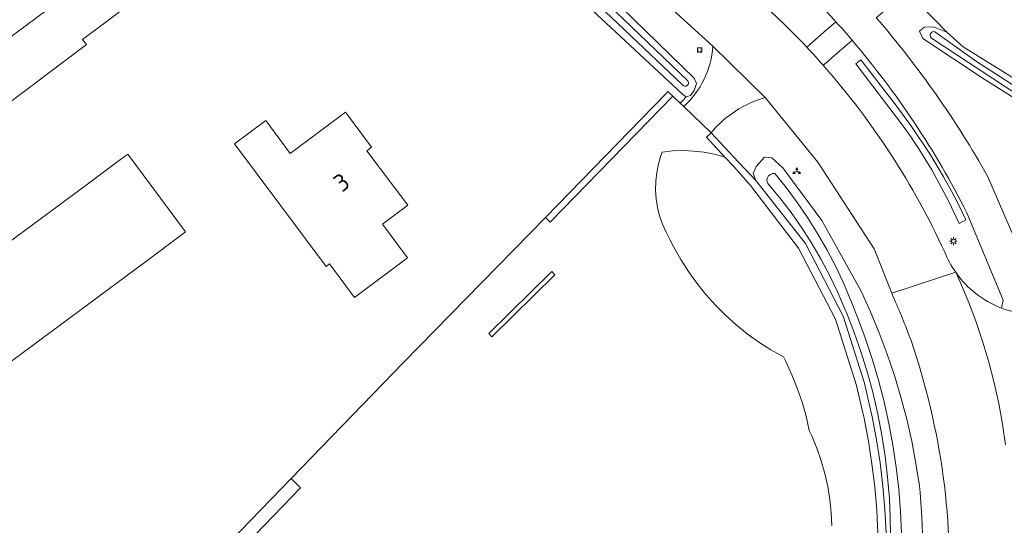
# Model space of a CAD drawing. Header units: metres. Extents: x 168032 to 180145, y 382923 to 399665.
# Tile 207 of 256: x 171078 to 171179, y 396004 to 396056. Entities that reach past the tile are written whole.
import ezdxf
from ezdxf.enums import TextEntityAlignment as Align

# ---------------------------------------------------------------- set-up
doc = ezdxf.new("R2010")
doc.units = ezdxf.units.M
doc.layers.get('0').update_dxf_attribs({"color": 8, "lineweight": 18})
for name, color, linetype, lineweight in [('B-WE-GR-BEPLANTING_CULTUUR_BOSPLANTSOEN-GV', 8, 'Continuous', 18), ('B-WE-GR-BOUWLAND-GV', 8, 'Continuous', 18), ('B-WE-GR-HAAG-GV', 8, 'Continuous', 18), ('B-WE-IE-MEUBILAIR_WEGMEUBILAIR-S', 8, 'Continuous', 25), ('B-WE-IE-MEUBILAIR_WEGMEUBILAIR_VERKEERSBORD-S', 8, 'Continuous', 18), ('B-WE-KL-ET_LS_OV_LICHTMAST-S', 8, 'Continuous', 18), ('B-WE-OG-BEBOUWING-GV', 8, 'Continuous', 18), ('B-WE-OG-BEBOUWING-T18', 8, 'Continuous', 18), ('B-WE-OG-TERREIN_CULTUURSCHEIDING-GV', 8, 'Continuous', 18), ('B-WE-OG-TERREIN_ERF-GV', 8, 'Continuous', 18), ('B-WE-OG-TERREIN_ONBEGROEID-GV', 8, 'Continuous', 18), ('B-WE-OG-WATER_SLOOT-GV', 8, 'Continuous', 18), ('B-WE-OG-WEG-GV', 8, 'Continuous', 18), ('B-WE-VH-ONVERHARD-GV', 8, 'Continuous', 18), ('B-WE-VH-VERHARDING_ASFALT-GV', 8, 'Continuous', 18), ('B-WE-VH-VERHARDING_BETONSTRAATSTEEN-GV', 8, 'Continuous', 18)]:
    doc.layers.add(name, color=color, linetype=linetype, lineweight=lineweight)
doc.styles.add('NLCS-ISO', font='NLCS-ISO.ttf')
doc.styles.add('NLCS-ISO-M200-T18', font='NLCS-ISO.ttf', dxfattribs={"height": 0.36})

# ---------------------------------------------------------------- blocks, each defined once
blk = doc.blocks.new('SIE-WEG_VERKEERSBORD_WEGWIJZER-SO')
at = {"linetype": 'ByBlock', "lineweight": 18}
h = blk.add_hatch(color=0, dxfattribs=at)
h.dxf.hatch_style = 1
h.paths.add_polyline_path([(0.5, 1), (0, 2), (-0.5, 1)])
h = blk.add_hatch(color=0, dxfattribs=at)
h.dxf.hatch_style = 1
h.paths.add_polyline_path([(-1.38, -0.22), (-2, -1.15), (-0.88, -1.09)])
h = blk.add_hatch(color=0, dxfattribs=at)
h.dxf.hatch_style = 1
h.paths.add_polyline_path([(1.38, -0.22), (2, -1.15), (0.88, -1.09)])
at = {"color": 0, "linetype": 'ByBlock', "lineweight": 18}
for points in [[(-1.13, -0.65), (0, 0)], [(0, 1), (0, 0)], [(1.13, -0.65), (0, 0)]]:
    blk.add_lwpolyline(points, dxfattribs=at)
for points in [[(0.5, 1), (0, 2), (-0.5, 1)], [(-1.38, -0.22), (-2, -1.15), (-0.88, -1.09)], [(1.38, -0.22), (2, -1.15), (0.88, -1.09)]]:
    blk.add_lwpolyline(points, close=True, dxfattribs=at)
blk = doc.blocks.new('SIE-WEG_VERKEERSBORD-SO')
at = {"color": 0, "linetype": 'ByBlock', "lineweight": 18}
blk.add_lwpolyline([(-1.125, -1.125), (1.125, -1.125), (1.125, 1.125), (-1.125, 1.125)], close=True, dxfattribs=at)
at = {"color": 0, "linetype": 'ByBlock', "lineweight": 18, "style": 'NLCS-ISO'}
blk.add_text('vb', height=1.5, dxfattribs=at).set_placement((0, 0), align=Align.MIDDLE_CENTER)
blk = doc.blocks.new('SKL-ET_OV_LICHTMAST-SO')
at = {"color": 0, "linetype": 'ByBlock', "lineweight": 18}
for points in [[(-1.25, 0), (-2, 0)], [(-1.41, 1.41), (-0.88, 0.88)], [(0, 2), (0, 1.25)], [(0.88, 0.88), (1.41, 1.41)], [(2, 0), (1.25, 0)], [(-1.41, -1.41), (-0.88, -0.88)], [(0, -1.25), (0, -2)], [(0.88, -0.88), (1.41, -1.41)]]:
    blk.add_lwpolyline(points, dxfattribs=at)
blk.add_circle((0, 0), 1, dxfattribs=at)

msp = doc.modelspace()

# ---------------------------------------------------------------- linework, layer by layer
at = {"layer": 'B-WE-GR-BEPLANTING_CULTUUR_BOSPLANTSOEN-GV', "flags": 128}
msp.add_lwpolyline([(171166.379, 396002.744), (171166.249, 396005.13), (171166.039, 396007.51), (171165.751, 396009.883), (171165.385, 396012.245), (171164.94, 396014.598), (171164.82, 396015.165), (171164.157, 396017.99), (171161.996, 396024.822), (171158.17, 396032.157), (171153.221, 396038.612), (171151.493, 396040.564), (171150.52, 396041.568), (171149.474, 396041.848), (171148.411, 396042.051), (171147.335, 396042.175), (171146.253, 396042.219), (171145.171, 396042.182), (171144.094, 396042.067), (171143.968, 396041.719), (171143.711, 396040.85), (171143.532, 396039.961), (171143.432, 396039.06), (171143.412, 396038.153), (171143.472, 396037.249), (171143.611, 396036.353), (171143.828, 396035.473), (171144.123, 396034.615), (171144.491, 396033.787), (171144.932, 396032.994), (171145.305, 396032.261), (171146.03, 396030.974), (171146.824, 396029.729), (171147.684, 396028.528), (171148.608, 396027.376), (171149.593, 396026.275), (171150.636, 396025.229), (171151.734, 396024.241), (171152.884, 396023.314), (171154.082, 396022.451), (171155.325, 396021.654), (171156.61, 396020.925), (171156.847, 396020.461), (171157.483, 396019.095), (171158.046, 396017.697), (171158.534, 396016.271), (171158.946, 396014.821), (171159.28, 396013.351), (171159.544, 396012.785), (171160.068, 396011.52), (171160.517, 396010.226), (171160.89, 396008.909), (171161.186, 396007.571), (171161.403, 396006.219), (171161.54, 396004.857), (171161.598, 396003.489)], dxfattribs=at)
at = {"layer": 'B-WE-GR-BOUWLAND-GV', "flags": 128}
for points in [[(171018.532, 396010.745), (171084.048, 396059.376), (171094.968, 396066.979), (171080.826, 396083.085), (171079.004, 396085.553), (171070.848, 396096.6)], [(171169.387, 396058.669), (171173.473, 396054.437), (171175.169, 396052.921), (171181.45, 396049.027)]]:
    msp.add_lwpolyline(points, dxfattribs=at)
at = {"layer": 'B-WE-GR-HAAG-GV', "flags": 128}
for points in [[(171175.462, 396035.075), (171174.696, 396036.655), (171173.972, 396038.025), (171173.138, 396039.515), (171171.811, 396041.774), (171169.755, 396044.799), (171168.01, 396047.2), (171164.596, 396051.592), (171164.09, 396051.179), (171168.808, 396044.975), (171169.708, 396043.73), (171170.604, 396042.388), (171171.946, 396040.226), (171173.702, 396036.958), (171174.763, 396034.701)], [(171145.189, 396047.845), (171144.689, 396048.323), (171144.433, 396048.051), (171132.034, 396035.322), (171132.52, 396034.84)], [(171126.513, 396023.019), (171133.02, 396029.399), (171132.684, 396029.741), (171126.177, 396023.361)], [(171088.321, 395990.556), (171089.118, 395989.431), (171097.399, 395997.764), (171106.731, 396007.409), (171105.778, 396008.378), (171096.429, 395998.715)]]:
    msp.add_lwpolyline(points, close=True, dxfattribs=at)
msp.add_lwpolyline([(171167.23, 396002.776), (171167.098, 396005.191), (171166.886, 396007.599), (171166.595, 396010), (171166.224, 396012.389), (171165.775, 396014.765), (171165.651, 396015.35), (171164.979, 396018.216), (171162.785, 396025.15), (171158.888, 396032.621), (171153.77, 396039.127), (171151.988, 396041.028), (171149.137, 396044.068), (171148.655, 396043.591), (171150.52, 396041.568), (171151.493, 396040.564), (171153.221, 396038.612), (171158.17, 396032.157), (171161.996, 396024.822), (171164.157, 396017.99), (171164.82, 396015.165), (171164.94, 396014.598), (171165.385, 396012.245), (171165.751, 396009.883), (171166.039, 396007.51), (171166.249, 396005.13), (171166.379, 396002.744)], dxfattribs=at)
at = {"layer": 'B-WE-OG-BEBOUWING-GV', "flags": 128}
for points in [[(171113.594, 396042.213), (171114.086, 396042.582), (171111.388, 396046.187), (171105.69, 396041.922), (171103.148, 396045.318), (171099.922, 396042.904), (171109.382, 396030.265), (171109.722, 396030.52), (171112.303, 396027.071), (171117.775, 396031.167), (171115.195, 396034.615), (171117.813, 396036.575)], [(171090.869, 396030.845), (171094.88, 396033.835), (171090.489, 396039.72), (171088.899, 396041.851), (171087.787, 396041.022), (171084.895, 396038.865), (171048.739, 396012.155), (171054.681, 396004.111), (171069.497, 396015.056), (171070.075, 396015.483)]]:
    msp.add_lwpolyline(points, close=True, dxfattribs=at)
at = {"layer": 'B-WE-OG-TERREIN_CULTUURSCHEIDING-GV', "flags": 128}
for points in [[(171033.138, 395999.703), (171036.991, 396004.137), (171030.713, 396012.539), (171084.65, 396053.161), (171084.231, 396053.696), (171094.281, 396061.214), (171095.101, 396061.419), (171096.05, 396061.352), (171096.791, 396061.854), (171110.753, 396071.117), (171091.665, 396094.06), (171084.954, 396089.151), (171084.739, 396089.596), (171083.689, 396088.745), (171079.004, 396085.553), (171080.826, 396083.085), (171094.968, 396066.979), (171084.048, 396059.376), (171018.532, 396010.745), (171040.343, 395973.286)], [(171161.598, 396003.489), (171161.54, 396004.857), (171161.403, 396006.219), (171161.186, 396007.571), (171160.89, 396008.909), (171160.517, 396010.226), (171160.068, 396011.52), (171159.544, 396012.785), (171159.28, 396013.351), (171158.946, 396014.821), (171158.534, 396016.271), (171158.046, 396017.697), (171157.483, 396019.095), (171156.847, 396020.461), (171156.61, 396020.925), (171155.325, 396021.654), (171154.082, 396022.451), (171152.884, 396023.314), (171151.734, 396024.241), (171150.636, 396025.229), (171149.593, 396026.275), (171148.608, 396027.376), (171147.684, 396028.528), (171146.824, 396029.729), (171146.03, 396030.974), (171145.305, 396032.261), (171144.932, 396032.994), (171144.491, 396033.787), (171144.123, 396034.615), (171143.828, 396035.473), (171143.611, 396036.353), (171143.472, 396037.249), (171143.412, 396038.153), (171143.432, 396039.06), (171143.532, 396039.961), (171143.711, 396040.85), (171143.968, 396041.719), (171144.094, 396042.067), (171145.171, 396042.182), (171146.253, 396042.219), (171147.335, 396042.175), (171148.411, 396042.051), (171149.474, 396041.848), (171150.52, 396041.568), (171148.655, 396043.591), (171149.137, 396044.068), (171146.313, 396046.769), (171145.953, 396047.113), (171145.189, 396047.845), (171132.52, 396034.84), (171132.034, 396035.322), (171117.345, 396020.333), (171105.778, 396008.378), (171106.731, 396007.409), (171097.399, 395997.764)]]:
    msp.add_lwpolyline(points, dxfattribs=at)
msp.add_lwpolyline([(171132.684, 396029.741), (171133.02, 396029.399), (171126.513, 396023.019), (171126.177, 396023.361)], close=True, dxfattribs=at)
at = {"layer": 'B-WE-OG-TERREIN_ERF-GV', "flags": 128}
for points in [[(171095.197, 396096.643), (171094.431, 396096.083), (171091.665, 396094.06), (171110.753, 396071.117), (171096.791, 396061.854), (171096.05, 396061.352), (171095.101, 396061.419), (171094.281, 396061.214), (171084.231, 396053.696), (171084.65, 396053.161), (171030.713, 396012.539), (171036.991, 396004.137), (171033.138, 395999.703)], [(171096.429, 395998.715), (171105.778, 396008.378), (171117.345, 396020.333), (171132.034, 396035.322), (171144.433, 396048.051), (171144.689, 396048.323), (171145.189, 396047.845), (171145.953, 396047.113), (171146.193, 396047.367), (171146.57, 396047.764), (171146.377, 396047.908), (171146.177, 396048.056), (171131.888, 396061.367)]]:
    msp.add_lwpolyline(points, dxfattribs=at)
for points in [[(171111.388, 396046.187), (171114.086, 396042.582), (171113.594, 396042.213), (171117.813, 396036.575), (171115.195, 396034.615), (171117.775, 396031.167), (171112.303, 396027.071), (171109.722, 396030.52), (171109.382, 396030.265), (171099.922, 396042.904), (171103.148, 396045.318), (171105.69, 396041.922)], [(171088.899, 396041.851), (171090.489, 396039.72), (171094.88, 396033.835), (171090.869, 396030.845), (171070.075, 396015.483), (171069.497, 396015.056), (171054.681, 396004.111), (171048.739, 396012.155), (171084.895, 396038.865), (171087.787, 396041.022)]]:
    msp.add_lwpolyline(points, close=True, dxfattribs=at)
at = {"layer": 'B-WE-OG-TERREIN_ONBEGROEID-GV', "flags": 128}
msp.add_lwpolyline([(171126.513, 396023.019), (171133.02, 396029.399), (171132.684, 396029.741), (171126.177, 396023.361)], close=True, dxfattribs=at)
at = {"layer": 'B-WE-OG-WATER_SLOOT-GV', "flags": 128}
for points in [[(171147.387, 396048.421), (171147.633, 396049.129), (171147.396, 396049.688), (171133.56, 396063.171), (171132.987, 396063.597), (171132.703, 396063.735), (171132.394, 396063.798), (171132.078, 396063.781), (171131.777, 396063.686), (171131.509, 396063.519), (171131.291, 396063.29), (171131.138, 396063.014), (171131.059, 396062.708), (171131.056, 396062.684), (171131.062, 396062.368), (171131.146, 396062.064), (171131.285, 396061.816), (171131.888, 396061.367), (171146.177, 396048.056), (171146.377, 396047.908), (171146.57, 396047.764), (171147.006, 396047.908)], [(171132.203, 396062.267), (171132.129, 396062.432), (171132.133, 396062.613), (171132.214, 396062.775), (171132.356, 396062.887), (171132.532, 396062.927), (171132.709, 396062.889), (171132.735, 396062.876), (171146.739, 396049.411), (171146.807, 396049.261), (171146.797, 396049.096), (171146.712, 396048.955), (171146.571, 396048.869), (171146.407, 396048.859), (171146.256, 396048.926), (171146.176, 396049.014)], [(171132.735, 396062.876), (171132.709, 396062.889), (171132.532, 396062.927), (171132.356, 396062.887), (171132.214, 396062.775), (171132.133, 396062.613), (171132.129, 396062.432), (171132.203, 396062.267), (171146.176, 396049.014), (171146.256, 396048.926), (171146.407, 396048.859), (171146.571, 396048.869), (171146.712, 396048.955), (171146.797, 396049.096), (171146.807, 396049.261), (171146.739, 396049.411)], [(171224.299, 396020.874), (171220.647, 396023.362), (171205.429, 396033.727), (171194.065, 396040.881), (171181.45, 396049.027), (171175.169, 396052.921), (171173.473, 396054.437), (171172.1, 396055.007), (171171.153, 396054.94), (171170.661, 396054.536), (171170.994, 396053.776), (171177.152, 396049.717), (171189.777, 396041.756), (171200.254, 396034.876), (171212.229, 396027.076), (171227.13, 396016.912), (171228.109, 396016.762), (171228.664, 396016.992), (171228.703, 396017.476), (171228.238, 396018.115), (171228.195, 396018.174)], [(171227.716, 396017.651), (171227.746, 396017.602), (171227.768, 396017.463), (171227.712, 396017.334), (171227.596, 396017.255), (171227.455, 396017.251), (171227.334, 396017.323), (171213.565, 396026.609), (171213.346, 396026.757), (171201.751, 396034.373), (171189.521, 396042.442), (171179.548, 396048.794), (171171.889, 396053.819), (171171.787, 396053.961), (171171.757, 396054.134), (171171.807, 396054.303), (171171.925, 396054.434), (171172.088, 396054.5), (171172.263, 396054.487), (171176.537, 396051.415), (171194.363, 396039.976), (171205.474, 396032.814), (171213.421, 396027.577)], [(171213.421, 396027.577), (171205.474, 396032.814), (171194.363, 396039.976), (171176.537, 396051.415), (171172.263, 396054.487), (171172.088, 396054.5), (171171.925, 396054.434), (171171.807, 396054.303), (171171.757, 396054.134), (171171.787, 396053.961), (171171.889, 396053.819), (171179.548, 396048.794), (171189.521, 396042.442), (171201.751, 396034.373), (171213.346, 396026.757), (171213.565, 396026.609), (171227.334, 396017.323), (171227.455, 396017.251), (171227.596, 396017.255), (171227.712, 396017.334), (171227.768, 396017.463), (171227.746, 396017.602), (171227.716, 396017.651)]]:
    msp.add_lwpolyline(points, close=True, dxfattribs=at)
for points in [[(171171, 396001.851), (171170.914, 396004.393), (171170.749, 396006.93), (171170.655, 396007.637), (171170.296, 396009.945), (171169.857, 396012.24), (171169.341, 396014.519), (171168.747, 396016.779), (171168.075, 396019.017), (171167.328, 396021.23), (171166.505, 396023.417), (171165.608, 396025.575), (171164.638, 396027.7), (171160.58, 396035.017), (171156.566, 396040.427), (171155.418, 396041.464), (171154.648, 396041.535), (171153.794, 396040.571), (171153.503, 396039.874), (171153.77, 396039.127), (171158.888, 396032.621), (171162.785, 396025.15), (171164.979, 396018.216), (171165.651, 396015.35), (171165.775, 396014.765), (171166.224, 396012.389), (171166.595, 396010), (171166.886, 396007.599), (171167.098, 396005.191), (171167.23, 396002.776)], [(171167.701, 396000.657), (171167.647, 396004.347), (171167.554, 396006.316), (171167.375, 396008.508), (171167.116, 396010.691), (171166.778, 396012.864), (171166.361, 396015.023), (171165.866, 396017.165), (171165.293, 396019.288), (171164.644, 396021.389), (171163.918, 396023.465), (171163.118, 396025.513), (171163.001, 396025.804), (171162.245, 396027.568), (171161.415, 396029.3), (171160.515, 396030.995), (171159.544, 396032.651), (171158.505, 396034.266), (171157.4, 396035.836), (171156.23, 396037.358), (171154.998, 396038.831), (171154.943, 396038.962), (171154.913, 396039.195), (171154.963, 396039.423), (171155.087, 396039.622), (171155.27, 396039.768), (171155.491, 396039.845), (171155.725, 396039.843), (171156.784, 396038.537), (171157.97, 396036.958), (171159.09, 396035.332), (171160.144, 396033.661), (171161.129, 396031.95), (171162.044, 396030.2), (171162.887, 396028.414), (171163.658, 396026.596), (171164.354, 396024.748), (171165.045, 396022.892), (171165.774, 396020.719), (171166.428, 396018.522), (171167.004, 396016.304), (171167.502, 396014.067), (171167.922, 396011.814), (171168.264, 396009.547), (171168.525, 396007.27), (171168.708, 396004.986), (171168.807, 396002.757)], [(171168.807, 396002.757), (171168.708, 396004.986), (171168.525, 396007.27), (171168.264, 396009.547), (171167.922, 396011.814), (171167.502, 396014.067), (171167.004, 396016.304), (171166.428, 396018.522), (171165.774, 396020.719), (171165.045, 396022.892), (171164.354, 396024.748), (171163.658, 396026.596), (171162.887, 396028.414), (171162.044, 396030.2), (171161.129, 396031.95), (171160.144, 396033.661), (171159.09, 396035.332), (171157.97, 396036.958), (171156.784, 396038.537), (171155.725, 396039.843), (171155.491, 396039.845), (171155.27, 396039.768), (171155.087, 396039.622), (171154.963, 396039.423), (171154.913, 396039.195), (171154.943, 396038.962), (171154.998, 396038.831), (171156.23, 396037.358), (171157.4, 396035.836), (171158.505, 396034.266), (171159.544, 396032.651), (171160.515, 396030.995), (171161.415, 396029.3), (171162.245, 396027.568), (171163.001, 396025.804), (171163.118, 396025.513), (171163.918, 396023.465), (171164.644, 396021.389), (171165.293, 396019.288), (171165.866, 396017.165), (171166.361, 396015.023), (171166.778, 396012.864), (171167.116, 396010.691), (171167.375, 396008.508), (171167.554, 396006.316), (171167.647, 396004.347), (171167.701, 396000.657)]]:
    msp.add_lwpolyline(points, dxfattribs=at)
at = {"layer": 'B-WE-OG-WEG-GV', "flags": 128}
for points in [[(171149.337, 396052.986), (171136.995, 396064.212), (171129.753, 396063.829), (171131.056, 396062.684), (171131.059, 396062.708), (171131.138, 396063.014), (171131.291, 396063.29), (171131.509, 396063.519), (171131.777, 396063.686), (171132.078, 396063.781), (171132.394, 396063.798), (171132.703, 396063.735), (171132.987, 396063.597), (171133.56, 396063.171), (171147.396, 396049.688), (171147.633, 396049.129), (171147.387, 396048.421), (171147.006, 396047.908), (171146.57, 396047.764)], [(171261.643, 395991.964), (171238.517, 396008.227), (171231.714, 396012.548), (171231.463, 396013.247), (171231.654, 396014.195), (171232.85, 396014.927), (171229.948, 396016.933), (171228.238, 396018.115), (171228.703, 396017.476), (171228.664, 396016.992), (171228.109, 396016.762), (171227.13, 396016.912), (171212.229, 396027.076), (171200.254, 396034.876), (171189.777, 396041.756), (171177.152, 396049.717), (171170.994, 396053.776), (171170.661, 396054.536), (171171.153, 396054.94), (171172.1, 396055.007), (171173.473, 396054.437), (171169.387, 396058.669), (171166.204, 396055.935)], [(171159.014, 396052.9), (171160.786, 396054.436), (171162.033, 396055.517)], [(171163.699, 396053.618), (171160.834, 396051.091), (171160.738, 396051.007)], [(171160.738, 396051.007), (171160.787, 396050.951), (171160.836, 396050.895)], [(171146.57, 396047.764), (171146.193, 396047.367), (171145.953, 396047.113), (171146.313, 396046.769)], [(171167.807, 396027.502), (171165.972, 396032.07), (171160.169, 396041.03), (171154.722, 396047.691)], [(171149.137, 396044.068), (171151.988, 396041.028), (171153.77, 396039.127), (171153.503, 396039.874), (171153.794, 396040.571), (171154.648, 396041.535), (171155.418, 396041.464), (171156.566, 396040.427), (171160.58, 396035.017), (171164.638, 396027.7), (171165.608, 396025.575), (171166.505, 396023.417), (171167.328, 396021.23), (171168.075, 396019.017), (171168.747, 396016.779), (171169.341, 396014.519), (171169.857, 396012.24), (171170.296, 396009.945), (171170.655, 396007.637), (171170.749, 396006.93), (171170.914, 396004.393), (171171, 396001.851)], [(171177.729, 396039.517), (171181.563, 396030.605), (171183.763, 396025.491), (171188.657, 396026.817)], [(171179.132, 396025.954), (171179.305, 396026.774), (171175.55, 396035.813)], [(171167.961, 396027.15), (171167.807, 396027.502)]]:
    msp.add_lwpolyline(points, dxfattribs=at)
at = {"layer": 'B-WE-OG-WEG-GV'}
for points in [[(171162.033, 396055.517, 0.0354412), (171152.841, 396064.354)], [(171153.876, 396057.89, -0.0225128), (171159.014, 396052.9)], [(171166.204, 396055.935, -0.0491393), (171177.729, 396039.517)], [(171146.313, 396046.769, 0.1916818), (171149.337, 396052.986)], [(171175.55, 396035.813, 0.0596107), (171163.699, 396053.618)], [(171160.836, 396050.895, -0.0722169), (171173.254, 396031.793)], [(171154.722, 396047.691, 0.1487856), (171149.137, 396044.068)], [(171173.254, 396031.793, 0.0583126), (171174.402, 396029.666)], [(171174.402, 396029.666, 0.1480588), (171179.132, 396025.954)], [(171169.789, 396022.634, 0.0128835), (171167.961, 396027.15)], [(171173.624, 395994.093, 0.0987712), (171169.789, 396022.634)]]:
    msp.add_lwpolyline(points, format="xyb", dxfattribs=at)
at = {"layer": 'B-WE-OG-WEG-GV', "flags": 128}
msp.add_lwpolyline([(171164.09, 396051.179), (171164.596, 396051.592), (171168.01, 396047.2), (171169.755, 396044.799), (171171.811, 396041.774), (171173.138, 396039.515), (171173.972, 396038.025), (171174.696, 396036.655), (171175.462, 396035.075), (171174.763, 396034.701), (171173.702, 396036.958), (171171.946, 396040.226), (171170.604, 396042.388), (171169.708, 396043.73), (171168.808, 396044.975)], close=True, dxfattribs=at)
at = {"layer": 'B-WE-VH-ONVERHARD-GV', "flags": 128}
for points in [[(171164.09, 396051.179), (171168.808, 396044.975), (171169.708, 396043.73), (171170.604, 396042.388), (171171.946, 396040.226), (171173.702, 396036.958), (171174.763, 396034.701), (171175.462, 396035.075), (171174.696, 396036.655), (171173.972, 396038.025), (171173.138, 396039.515), (171171.811, 396041.774), (171169.755, 396044.799), (171168.01, 396047.2), (171164.596, 396051.592)], [(171145.189, 396047.845), (171144.689, 396048.323), (171144.433, 396048.051), (171132.034, 396035.322), (171132.52, 396034.84)], [(171088.321, 395990.556), (171089.118, 395989.431), (171097.399, 395997.764), (171106.731, 396007.409), (171105.778, 396008.378), (171096.429, 395998.715)]]:
    msp.add_lwpolyline(points, close=True, dxfattribs=at)
msp.add_lwpolyline([(171167.23, 396002.776), (171167.098, 396005.191), (171166.886, 396007.599), (171166.595, 396010), (171166.224, 396012.389), (171165.775, 396014.765), (171165.651, 396015.35), (171164.979, 396018.216), (171162.785, 396025.15), (171158.888, 396032.621), (171153.77, 396039.127), (171151.988, 396041.028), (171149.137, 396044.068), (171148.655, 396043.591), (171150.52, 396041.568), (171151.493, 396040.564), (171153.221, 396038.612), (171158.17, 396032.157), (171161.996, 396024.822), (171164.157, 396017.99), (171164.82, 396015.165), (171164.94, 396014.598), (171165.385, 396012.245), (171165.751, 396009.883), (171166.039, 396007.51), (171166.249, 396005.13), (171166.379, 396002.744)], dxfattribs=at)
at = {"layer": 'B-WE-VH-VERHARDING_ASFALT-GV', "flags": 128}
for points in [[(171091.954, 396114.802), (171091.978, 396114.746), (171092.003, 396114.69), (171093.673, 396111.092), (171095.527, 396107.585), (171098.312, 396103.017), (171101.409, 396098.654), (171102.069, 396097.851), (171106.743, 396092.639), (171111.647, 396087.642), (171114.109, 396085.346), (171115.588, 396083.966), (171126.176, 396074.092), (171127.284, 396073.059), (171135.467, 396065.604), (171136.995, 396064.212), (171149.337, 396052.986), (171154.722, 396047.691), (171160.169, 396041.03), (171165.972, 396032.07), (171167.807, 396027.502), (171174.402, 396029.666)], [(171160.836, 396050.895), (171160.787, 396050.951), (171160.738, 396051.007)], [(171175.55, 396035.813), (171179.305, 396026.774), (171179.132, 396025.954), (171179.478, 396025.835), (171180.315, 396025.608), (171181.169, 396025.46), (171182.034, 396025.39), (171182.901, 396025.401), (171183.763, 396025.491), (171181.563, 396030.605), (171177.729, 396039.517)], [(171179.543, 396011.846), (171179.235, 396014), (171178.849, 396016.142), (171178.383, 396018.267), (171177.84, 396020.375), (171177.22, 396022.46), (171176.523, 396024.522), (171175.751, 396026.556), (171174.905, 396028.561), (171174.402, 396029.666), (171167.807, 396027.502)], [(171174.402, 396029.666), (171174.905, 396028.561), (171175.751, 396026.556), (171176.523, 396024.522), (171177.22, 396022.46), (171177.84, 396020.375), (171178.383, 396018.267), (171178.849, 396016.142), (171179.235, 396014), (171179.543, 396011.846)], [(171167.807, 396027.502), (171167.961, 396027.15)], [(171183.763, 396025.491), (171182.901, 396025.401), (171182.034, 396025.39), (171181.169, 396025.46), (171180.315, 396025.608), (171179.478, 396025.835), (171179.132, 396025.954)]]:
    msp.add_lwpolyline(points, dxfattribs=at)
at = {"layer": 'B-WE-VH-VERHARDING_ASFALT-GV'}
for points in [[(171152.841, 396064.354, -0.0354412), (171162.033, 396055.517)], [(171159.014, 396052.9, 0.0225128), (171153.876, 396057.89)], [(171162.033, 396055.517, -0.0075597), (171163.699, 396053.618)], [(171177.729, 396039.517, 0.0491393), (171166.204, 396055.935)], [(171163.699, 396053.618, -0.0596107), (171175.55, 396035.813)], [(171160.738, 396051.007, 0.0080389), (171159.014, 396052.9)], [(171173.254, 396031.793, 0.0722169), (171160.836, 396050.895)], [(171174.402, 396029.666, -0.0583126), (171173.254, 396031.793)], [(171179.132, 396025.954, -0.1480588), (171174.402, 396029.666)], [(171167.961, 396027.15, -0.0128835), (171169.789, 396022.634)], [(171169.789, 396022.634, -0.0987712), (171173.624, 395994.093)]]:
    msp.add_lwpolyline(points, format="xyb", dxfattribs=at)
at = {"layer": 'B-WE-VH-VERHARDING_BETONSTRAATSTEEN-GV', "flags": 128}
for points in [[(171162.033, 396055.517), (171160.786, 396054.436), (171159.014, 396052.9)], [(171154.722, 396047.691), (171149.337, 396052.986)], [(171160.738, 396051.007), (171160.834, 396051.091), (171163.699, 396053.618)], [(171146.313, 396046.769), (171149.137, 396044.068)]]:
    msp.add_lwpolyline(points, dxfattribs=at)
at = {"layer": 'B-WE-VH-VERHARDING_BETONSTRAATSTEEN-GV'}
for points in [[(171163.699, 396053.618, 0.0075597), (171162.033, 396055.517)], [(171149.337, 396052.986, -0.1916818), (171146.313, 396046.769)], [(171159.014, 396052.9, -0.0080389), (171160.738, 396051.007)], [(171149.137, 396044.068, -0.1487856), (171154.722, 396047.691)]]:
    msp.add_lwpolyline(points, format="xyb", dxfattribs=at)

# ---------------------------------------------------------------- block references
at = {"layer": 'B-WE-IE-MEUBILAIR_WEGMEUBILAIR-S', "xscale": 0.2, "yscale": 0.2, "zscale": 0.2}
msp.add_blockref('SIE-WEG_VERKEERSBORD-SO', (171147.96, 396052.589), dxfattribs=at)
at = {"layer": 'B-WE-IE-MEUBILAIR_WEGMEUBILAIR_VERKEERSBORD-S', "xscale": 0.2, "yscale": 0.2, "zscale": 0.2}
msp.add_blockref('SIE-WEG_VERKEERSBORD_WEGWIJZER-SO', (171157.993, 396040.087), dxfattribs=at)
at = {"layer": 'B-WE-KL-ET_LS_OV_LICHTMAST-S', "xscale": 0.2, "yscale": 0.2, "zscale": 0.2}
msp.add_blockref('SKL-ET_OV_LICHTMAST-SO', (171174.17, 396032.878), dxfattribs=at)

# ---------------------------------------------------------------- texts
at = {"layer": 'B-WE-OG-BEBOUWING-T18', "style": 'NLCS-ISO-M200-T18'}
msp.add_text('3', height=1.8, rotation=36.8, dxfattribs=at).set_placement((171110.978, 396038.95), align=Align.MIDDLE)

doc.saveas('drawing.dxf')
